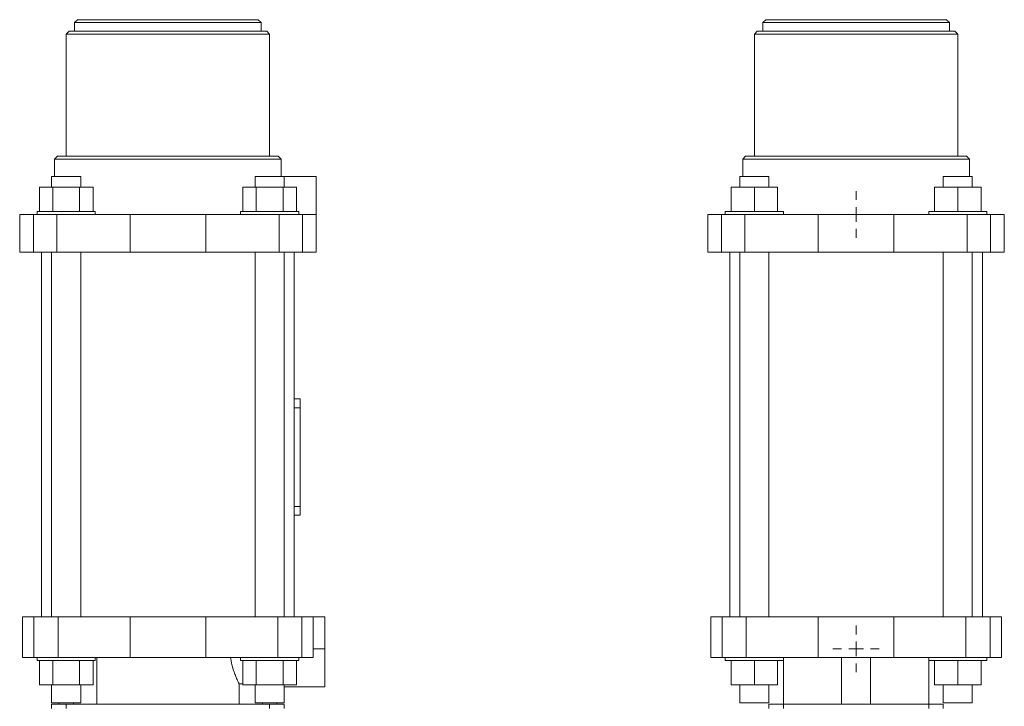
# Model space of a CAD drawing. Header units: millimetres. Extents: x -0.146 to 0.22, y 0.023 to 0.764.
# Tile 4 of 4: x -0.119 to 0.22, y 0.528 to 0.764. Entities that reach past the tile are written whole.
import ezdxf

# ---------------------------------------------------------------- set-up
doc = ezdxf.new("R2010")
doc.units = ezdxf.units.MM

# ---------------------------------------------------------------- blocks, each defined once
blk = doc.blocks.new('SW_CENTERMARKSYMBOL_6')
at = {"color": 0, "linetype": 'Continuous', "lineweight": 0}
for p, q in [((0, 0.005), (0, 0.008)), ((-0.005, 0), (-0.008, 0)), ((0, 0), (-0.0025, 0)), ((0, 0), (0, 0.0025)), ((0, 0), (0, -0.0025)), ((0, 0), (0.0025, 0)), ((0.005, 0), (0.008, 0)), ((0, -0.005), (0, -0.008))]:
    blk.add_line(p, q, dxfattribs=at)
blk = doc.blocks.new('SW_CENTERMARKSYMBOL_7')
at = {"color": 0, "linetype": 'Continuous', "lineweight": 0}
for p, q in [((0, 0.005), (0, 0.008)), ((-0.005, 0), (-0.008, 0)), ((0, 0), (-0.0025, 0)), ((0, 0), (0, 0.0025)), ((0, 0), (0, -0.0025)), ((0, 0), (0.0025, 0)), ((0.005, 0), (0.008, 0)), ((0, -0.005), (0, -0.008))]:
    blk.add_line(p, q, dxfattribs=at)

msp = doc.modelspace()

# ---------------------------------------------------------------- linework, layer by layer
at = {"color": 7, "linetype": 'Continuous', "lineweight": 15}
for p, q in [((-0.09871, 0.76425), (-0.09971, 0.76325)), ((-0.09971, 0.76325), (-0.09971, 0.76025)), ((-0.06761, 0.76325), (-0.09971, 0.76325)), ((-0.09871, 0.76425), (-0.06761, 0.76425)), ((-0.06761, 0.76425), (-0.03651, 0.76425)), ((-0.03551, 0.76325), (-0.06761, 0.76325)), ((-0.03551, 0.76325), (-0.03651, 0.76425)), ((-0.03551, 0.76025), (-0.03551, 0.76325)), ((0.1381, 0.76425), (0.1371, 0.76325)), ((0.1371, 0.76325), (0.1371, 0.76025)), ((0.2013, 0.76325), (0.1371, 0.76325)), ((0.1381, 0.76425), (0.2003, 0.76425)), ((0.2013, 0.76325), (0.2003, 0.76425)), ((0.2013, 0.76025), (0.2013, 0.76325)), ((-0.10161, 0.76025), (-0.10261, 0.75925)), ((-0.10261, 0.75925), (-0.10261, 0.71725)), ((-0.06761, 0.75925), (-0.10261, 0.75925)), ((-0.10161, 0.76025), (-0.06761, 0.76025)), ((-0.06761, 0.76025), (-0.03361, 0.76025)), ((-0.03261, 0.75925), (-0.06761, 0.75925)), ((-0.03261, 0.75925), (-0.03361, 0.76025)), ((-0.03261, 0.71725), (-0.03261, 0.75925)), ((0.1352, 0.76025), (0.1342, 0.75925)), ((0.1342, 0.75925), (0.1342, 0.71725)), ((0.2042, 0.75925), (0.1342, 0.75925)), ((0.1352, 0.76025), (0.2032, 0.76025)), ((0.2042, 0.75925), (0.2032, 0.76025)), ((0.2042, 0.71725), (0.2042, 0.75925)), ((-0.10561, 0.71725), (-0.10661, 0.71625)), ((-0.10661, 0.71625), (-0.10661, 0.71025)), ((-0.06761, 0.71625), (-0.10661, 0.71625)), ((-0.10561, 0.71725), (-0.06761, 0.71725)), ((-0.06761, 0.71725), (-0.02961, 0.71725)), ((-0.02861, 0.71625), (-0.06761, 0.71625)), ((-0.02861, 0.71625), (-0.02961, 0.71725)), ((-0.02861, 0.71025), (-0.02861, 0.71625)), ((0.1312, 0.71725), (0.1302, 0.71625)), ((0.1302, 0.71625), (0.1302, 0.71025)), ((0.2082, 0.71625), (0.1302, 0.71625)), ((0.1312, 0.71725), (0.2072, 0.71725)), ((0.2082, 0.71625), (0.2072, 0.71725)), ((0.2082, 0.71025), (0.2082, 0.71625)), ((-0.10761, 0.71025), (-0.10761, 0.70665)), ((-0.09761, 0.71025), (-0.10761, 0.71025)), ((-0.09761, 0.70665), (-0.09761, 0.71025)), ((-0.03761, 0.71025), (-0.03761, 0.70665)), ((-0.02761, 0.71025), (-0.03761, 0.71025)), ((-0.02761, 0.70665), (-0.02761, 0.71025)), ((-0.01661, 0.71025), (-0.02761, 0.71025)), ((-0.01661, 0.71025), (-0.01661, 0.69725)), ((0.1292, 0.71025), (0.1292, 0.70665)), ((0.1392, 0.71025), (0.1292, 0.71025)), ((0.1392, 0.70665), (0.1392, 0.71025)), ((0.1992, 0.71025), (0.1992, 0.70665)), ((0.2092, 0.71025), (0.1992, 0.71025)), ((0.2092, 0.70665), (0.2092, 0.71025)), ((-0.11185, 0.70665), (-0.11185, 0.69825)), ((-0.11185, 0.70665), (-0.10723, 0.70665)), ((-0.10723, 0.70665), (-0.10723, 0.69825)), ((-0.10723, 0.70665), (-0.09799, 0.70665)), ((-0.09799, 0.70665), (-0.09799, 0.69825)), ((-0.09799, 0.70665), (-0.09337, 0.70665)), ((-0.09337, 0.70665), (-0.09337, 0.69825)), ((-0.04185, 0.70665), (-0.04185, 0.69825)), ((-0.04185, 0.70665), (-0.03723, 0.70665)), ((-0.03723, 0.70665), (-0.03723, 0.69825)), ((-0.03723, 0.70665), (-0.02799, 0.70665)), ((-0.02799, 0.70665), (-0.02799, 0.69825)), ((-0.02799, 0.70665), (-0.02337, 0.70665)), ((-0.02337, 0.70665), (-0.02337, 0.69825)), ((0.1262, 0.70665), (0.1262, 0.69825)), ((0.1262, 0.70665), (0.1342, 0.70665)), ((0.1342, 0.70665), (0.1342, 0.69825)), ((0.1342, 0.70665), (0.1422, 0.70665)), ((0.1422, 0.70665), (0.1422, 0.69825)), ((0.1962, 0.70665), (0.1962, 0.69825)), ((0.1962, 0.70665), (0.2042, 0.70665)), ((0.2042, 0.70665), (0.2042, 0.69825)), ((0.2042, 0.70665), (0.2122, 0.70665)), ((0.2122, 0.70665), (0.2122, 0.69825)), ((-0.11261, 0.69825), (-0.11261, 0.69725)), ((-0.11261, 0.69825), (-0.10261, 0.69825)), ((-0.10261, 0.69825), (-0.09261, 0.69825)), ((-0.09261, 0.69725), (-0.09261, 0.69825)), ((-0.04261, 0.69825), (-0.04261, 0.69725)), ((-0.04261, 0.69825), (-0.03261, 0.69825)), ((-0.03261, 0.69825), (-0.02261, 0.69825)), ((-0.02261, 0.69725), (-0.02261, 0.69825)), ((0.1242, 0.69825), (0.1242, 0.69725)), ((0.1242, 0.69825), (0.1442, 0.69825)), ((0.1442, 0.69725), (0.1442, 0.69825)), ((0.1942, 0.69825), (0.1942, 0.69725)), ((0.1942, 0.69825), (0.2142, 0.69825)), ((0.2142, 0.69725), (0.2142, 0.69825)), ((-0.11861, 0.69725), (-0.11861, 0.68425)), ((-0.11861, 0.69725), (-0.11387, 0.69725)), ((-0.11387, 0.69725), (-0.11387, 0.68425)), ((-0.11387, 0.69725), (-0.10588, 0.69725)), ((-0.10588, 0.69725), (-0.10588, 0.68425)), ((-0.10588, 0.69725), (-0.08061, 0.69725)), ((-0.08061, 0.69725), (-0.08061, 0.68425)), ((-0.08061, 0.69725), (-0.05461, 0.69725)), ((-0.05461, 0.69725), (-0.05461, 0.68425)), ((-0.05461, 0.69725), (-0.02933, 0.69725)), ((-0.02933, 0.69725), (-0.02933, 0.68425)), ((-0.02933, 0.69725), (-0.02135, 0.69725)), ((-0.02135, 0.69725), (-0.02135, 0.68425)), ((-0.02135, 0.69725), (-0.01661, 0.69725)), ((-0.01661, 0.69725), (-0.01661, 0.68425)), ((0.1182, 0.69725), (0.1182, 0.68425)), ((0.1182, 0.69725), (0.12294, 0.69725)), ((0.12294, 0.69725), (0.12294, 0.68425)), ((0.12294, 0.69725), (0.13093, 0.69725)), ((0.13093, 0.69725), (0.13093, 0.68425)), ((0.13093, 0.69725), (0.1562, 0.69725)), ((0.1562, 0.69725), (0.1562, 0.68425)), ((0.1562, 0.69725), (0.1822, 0.69725)), ((0.1822, 0.69725), (0.1822, 0.68425)), ((0.1822, 0.69725), (0.20748, 0.69725)), ((0.20748, 0.69725), (0.20748, 0.68425)), ((0.20748, 0.69725), (0.21547, 0.69725)), ((0.21547, 0.69725), (0.21547, 0.68425)), ((0.21547, 0.69725), (0.2202, 0.69725)), ((0.2202, 0.69725), (0.2202, 0.68425)), ((-0.11861, 0.68425), (-0.11387, 0.68425)), ((-0.11387, 0.68425), (-0.10588, 0.68425)), ((-0.11111, 0.68425), (-0.11111, 0.55875)), ((-0.10761, 0.68425), (-0.10761, 0.55875)), ((-0.10588, 0.68425), (-0.08061, 0.68425)), ((-0.09761, 0.55875), (-0.09761, 0.68425)), ((-0.08061, 0.68425), (-0.05461, 0.68425)), ((-0.05461, 0.68425), (-0.02933, 0.68425)), ((-0.03761, 0.68425), (-0.03761, 0.55875)), ((-0.02933, 0.68425), (-0.02135, 0.68425)), ((-0.02761, 0.55875), (-0.02761, 0.68425)), ((-0.02411, 0.63375), (-0.02411, 0.68425)), ((-0.02135, 0.68425), (-0.01661, 0.68425)), ((0.1182, 0.68425), (0.12294, 0.68425)), ((0.12294, 0.68425), (0.13093, 0.68425)), ((0.1257, 0.68425), (0.1257, 0.55875)), ((0.1292, 0.68425), (0.1292, 0.55875)), ((0.13093, 0.68425), (0.1562, 0.68425)), ((0.1392, 0.55875), (0.1392, 0.68425)), ((0.1562, 0.68425), (0.1822, 0.68425)), ((0.1822, 0.68425), (0.20748, 0.68425)), ((0.1992, 0.68425), (0.1992, 0.55875)), ((0.20748, 0.68425), (0.21547, 0.68425)), ((0.2092, 0.55875), (0.2092, 0.68425)), ((0.2127, 0.55875), (0.2127, 0.68425)), ((0.21547, 0.68425), (0.2202, 0.68425)), ((-0.02411, 0.63075), (-0.02411, 0.63375)), ((-0.02411, 0.63375), (-0.02211, 0.63375)), ((-0.02211, 0.63375), (-0.02211, 0.63075)), ((-0.02211, 0.63075), (-0.02411, 0.63075)), ((-0.02411, 0.63075), (-0.02411, 0.59675)), ((-0.02211, 0.63075), (-0.02211, 0.59675)), ((-0.02411, 0.59675), (-0.02211, 0.59675)), ((-0.02411, 0.59375), (-0.02411, 0.59675)), ((-0.02211, 0.59675), (-0.02211, 0.59375)), ((-0.02411, 0.55875), (-0.02411, 0.59375)), ((-0.02211, 0.59375), (-0.02411, 0.59375)), ((-0.11761, 0.55875), (-0.11761, 0.54475)), ((-0.11761, 0.55875), (-0.11374, 0.55875)), ((-0.11374, 0.55875), (-0.11374, 0.54475)), ((-0.11374, 0.55875), (-0.1054, 0.55875)), ((-0.1054, 0.55875), (-0.1054, 0.54475)), ((-0.1054, 0.55875), (-0.08061, 0.55875)), ((-0.08061, 0.55875), (-0.08061, 0.54475)), ((-0.08061, 0.55875), (-0.05461, 0.55875)), ((-0.05461, 0.55875), (-0.05461, 0.54475)), ((-0.05461, 0.55875), (-0.02982, 0.55875)), ((-0.02982, 0.55875), (-0.02982, 0.54475)), ((-0.02982, 0.55875), (-0.02148, 0.55875)), ((-0.02148, 0.55875), (-0.02148, 0.54475)), ((-0.02148, 0.55875), (-0.01761, 0.55875)), ((-0.01761, 0.55875), (-0.01761, 0.54775)), ((-0.01761, 0.55875), (-0.01361, 0.55875)), ((-0.01361, 0.55875), (-0.01361, 0.54775)), ((0.1192, 0.55875), (0.1192, 0.54475)), ((0.1192, 0.55875), (0.12308, 0.55875)), ((0.12308, 0.55875), (0.12308, 0.54475)), ((0.12308, 0.55875), (0.13141, 0.55875)), ((0.13141, 0.55875), (0.13141, 0.54475)), ((0.13141, 0.55875), (0.1562, 0.55875)), ((0.1562, 0.55875), (0.1562, 0.54475)), ((0.1562, 0.55875), (0.1822, 0.55875)), ((0.1822, 0.55875), (0.1822, 0.54475)), ((0.1822, 0.55875), (0.20699, 0.55875)), ((0.20699, 0.55875), (0.20699, 0.54475)), ((0.20699, 0.55875), (0.21533, 0.55875)), ((0.21533, 0.55875), (0.21533, 0.54475)), ((0.21533, 0.55875), (0.2192, 0.55875)), ((0.2192, 0.55875), (0.2192, 0.54475)), ((-0.01761, 0.54775), (-0.01761, 0.54475)), ((-0.01761, 0.54775), (-0.01361, 0.54775)), ((-0.01361, 0.54775), (-0.01361, 0.53475)), ((-0.11761, 0.54475), (-0.11374, 0.54475)), ((-0.11374, 0.54475), (-0.1054, 0.54475)), ((-0.11261, 0.54475), (-0.11261, 0.54375)), ((-0.09261, 0.54375), (-0.11261, 0.54375)), ((-0.11185, 0.53535), (-0.11185, 0.54375)), ((-0.10723, 0.53535), (-0.10723, 0.54375)), ((-0.1054, 0.54475), (-0.08061, 0.54475)), ((-0.09799, 0.53535), (-0.09799, 0.54375)), ((-0.09337, 0.53535), (-0.09337, 0.54375)), ((-0.09261, 0.54375), (-0.09261, 0.54475)), ((-0.0921, 0.54475), (-0.0921, 0.52875)), ((-0.08061, 0.54475), (-0.05461, 0.54475)), ((-0.05461, 0.54475), (-0.02982, 0.54475)), ((-0.04261, 0.54475), (-0.04261, 0.54375)), ((-0.02261, 0.54375), (-0.04261, 0.54375)), ((-0.04185, 0.53535), (-0.04185, 0.54375)), ((-0.03723, 0.53535), (-0.03723, 0.54375)), ((-0.02982, 0.54475), (-0.02148, 0.54475)), ((-0.02799, 0.53535), (-0.02799, 0.54375)), ((-0.02337, 0.53535), (-0.02337, 0.54375)), ((-0.02261, 0.54375), (-0.02261, 0.54475)), ((-0.02148, 0.54475), (-0.01761, 0.54475)), ((0.1192, 0.54475), (0.12308, 0.54475)), ((0.12308, 0.54475), (0.13141, 0.54475)), ((0.1242, 0.54475), (0.1242, 0.54375)), ((0.1442, 0.54375), (0.1242, 0.54375)), ((0.1262, 0.53535), (0.1262, 0.54375)), ((0.13141, 0.54475), (0.1562, 0.54475)), ((0.1342, 0.53535), (0.1342, 0.54375)), ((0.1422, 0.53535), (0.1422, 0.54375)), ((0.1442, 0.54375), (0.1442, 0.54475)), ((0.1442, 0.54375), (0.1442, 0.52875)), ((0.1562, 0.54475), (0.1822, 0.54475)), ((0.1642, 0.54475), (0.1642, 0.52875)), ((0.1742, 0.54475), (0.1742, 0.52875)), ((0.1822, 0.54475), (0.20699, 0.54475)), ((0.1942, 0.54475), (0.1942, 0.54375)), ((0.1942, 0.52875), (0.1942, 0.54375)), ((0.2142, 0.54375), (0.1942, 0.54375)), ((0.1962, 0.53535), (0.1962, 0.54375)), ((0.2042, 0.53535), (0.2042, 0.54375)), ((0.20699, 0.54475), (0.21533, 0.54475)), ((0.2122, 0.53535), (0.2122, 0.54375)), ((0.2142, 0.54375), (0.2142, 0.54475)), ((0.21533, 0.54475), (0.2192, 0.54475)), ((-0.10723, 0.53535), (-0.11185, 0.53535)), ((-0.10761, 0.53535), (-0.10761, 0.52925)), ((-0.09799, 0.53535), (-0.10723, 0.53535)), ((-0.09337, 0.53535), (-0.09799, 0.53535)), ((-0.09761, 0.52925), (-0.09761, 0.53535)), ((-0.04311, 0.53575), (-0.04311, 0.52875)), ((-0.04185, 0.53575), (-0.04311, 0.53575)), ((-0.03723, 0.53535), (-0.04185, 0.53535)), ((-0.03761, 0.53535), (-0.03761, 0.52925)), ((-0.02799, 0.53535), (-0.03723, 0.53535)), ((-0.02337, 0.53535), (-0.02799, 0.53535)), ((-0.02761, 0.52925), (-0.02761, 0.53535)), ((0.1342, 0.53535), (0.1262, 0.53535)), ((0.1292, 0.53535), (0.1292, 0.52925)), ((0.1422, 0.53535), (0.1342, 0.53535)), ((0.1392, 0.52925), (0.1392, 0.53535)), ((0.2042, 0.53535), (0.1962, 0.53535)), ((0.1992, 0.53535), (0.1992, 0.52925)), ((0.2122, 0.53535), (0.2042, 0.53535)), ((0.2092, 0.52925), (0.2092, 0.53535)), ((-0.02761, 0.53475), (-0.01361, 0.53475)), ((-0.09761, 0.52925), (-0.10761, 0.52925)), ((-0.10761, 0.52875), (-0.10761, 0.52725)), ((-0.10761, 0.52875), (-0.10261, 0.52875)), ((-0.1051, 0.52925), (-0.1051, 0.52875)), ((-0.10261, 0.52875), (-0.03261, 0.52875)), ((-0.10261, 0.52875), (-0.10261, 0.52725)), ((-0.02761, 0.52925), (-0.03761, 0.52925)), ((-0.03261, 0.52875), (-0.03261, 0.52725)), ((-0.03261, 0.52875), (-0.02761, 0.52875)), ((-0.03011, 0.52875), (-0.03011, 0.52925)), ((-0.02761, 0.52875), (-0.02761, 0.52725)), ((0.1392, 0.52925), (0.1292, 0.52925)), ((0.1392, 0.52875), (0.1392, 0.52725)), ((0.1392, 0.52875), (0.1442, 0.52875)), ((0.1442, 0.52875), (0.1442, 0.52725)), ((0.1442, 0.52875), (0.1942, 0.52875)), ((0.1942, 0.52875), (0.1942, 0.52725)), ((0.1942, 0.52875), (0.1992, 0.52875)), ((0.2092, 0.52925), (0.1992, 0.52925)), ((0.1992, 0.52875), (0.1992, 0.52725))]:
    msp.add_line(p, q, dxfattribs=at)
at = {"color": 8, "linetype": 'Continuous', "lineweight": 15}
for p, q in [((-0.1001, 0.52925), (-0.1001, 0.52875)), ((-0.03511, 0.52925), (-0.03511, 0.52875))]:
    msp.add_line(p, q, dxfattribs=at)
at = {"color": 7, "linetype": 'Continuous', "lineweight": 15}
msp.add_open_spline([(-0.04605, 0.54475), (-0.046, 0.54443), (-0.04575, 0.54283), (-0.04516, 0.5407), (-0.0444, 0.53863), (-0.04372, 0.53701), (-0.04334, 0.53622), (-0.04311, 0.53575)], degree=3, knots=[0, 0, 0, 0, 0.080071, 0.3986219, 0.5727451, 0.7468604, 1, 1, 1, 1], dxfattribs=at)

# ---------------------------------------------------------------- block references
at = {"color": 7, "linetype": 'Continuous', "lineweight": 0}
for name, p in [('SW_CENTERMARKSYMBOL_6', (0.1692, 0.69725)), ('SW_CENTERMARKSYMBOL_7', (0.1692, 0.54775))]:
    msp.add_blockref(name, p, dxfattribs=at)

doc.saveas('drawing.dxf')
